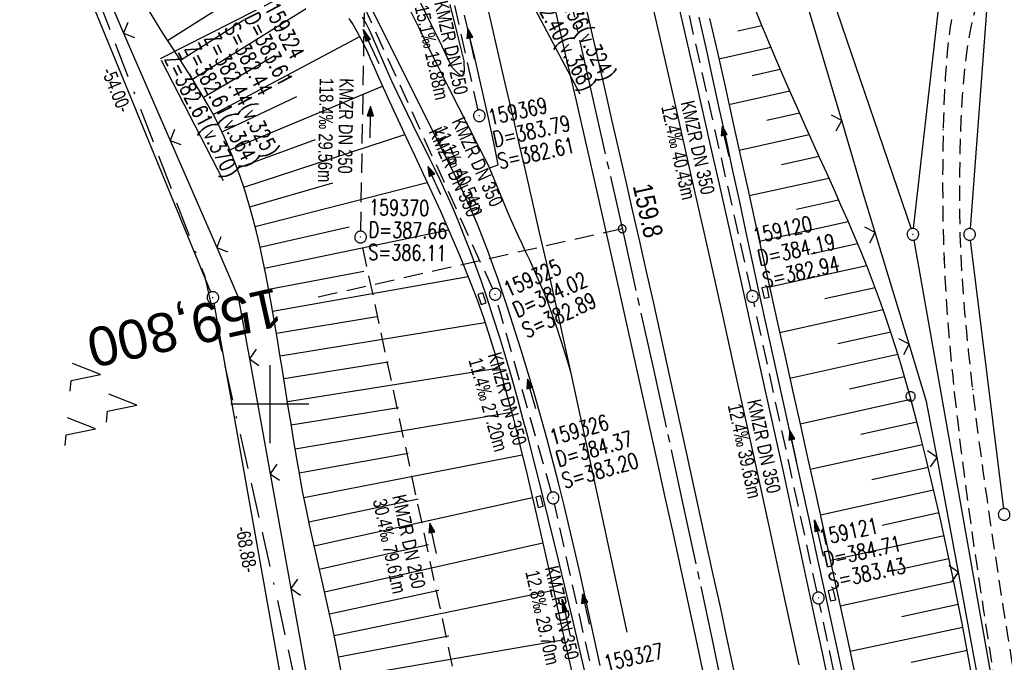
# Model space of a CAD drawing. Extents: x 510974 to 511465, y 465323 to 466289.
# Tile 15 of 43: x 511168 to 511294, y 465667 to 465749. Entities that reach past the tile are written whole.
import ezdxf
from ezdxf.enums import TextEntityAlignment as Align

# ---------------------------------------------------------------- set-up
doc = ezdxf.new("R2010")
doc.units = 0
doc.header["$LTSCALE"] = 10
doc.header["$MEASUREMENT"] = 0
for name, pattern in [('ACAD_ISO16W100', [73, 15, -6.5, 15, -6.5, 15, -7, 1, -7]), ('ACHSE', [5.5, 4, -0.5, 0.5, -0.5]), ('AUSGEZOGEN', [0]), ('LT00', [0]), ('LT11', [0.3, 0.2, -0.1]), ('LT17', [0.15, 0.1, -0.05]), ('STRICHLINIE2', [0.375, 0.25, -0.125])]:
    doc.linetypes.add(name, pattern=pattern)
doc.layers.get('0').update_dxf_attribs({"linetype": 'LT00'})
for name, color, linetype in [('--EK_FBR', 1, 'LT00'), ('--EK_Halt-Pfeil', 4, 'LT00'), ('--EK_Haltung', 7, 'STRICHLINIE2'), ('--EK_Haltung-Text', 140, 'LT00'), ('--EK_Schacht-Text', 5, 'LT00'), ('--EK_ST-93-1', 30, 'LT17'), ('--EL_DFK_AB_L', 21, 'LT00'), ('--EL_DFK_AB_P', 7, 'LT00'), ('--EL_Halt-Pfeil', 4, 'LT00'), ('--EL_Haltung', 182, 'STRICHLINIE2'), ('--EL_Haltung-Text', 182, 'LT00'), ('-AX-093', 35, 'ACHSE'), ('-ST-93-1', 250, 'LT00'), ('ABSTAND', 8, 'LT00'), ('BAB-KABEL', 220, 'ACAD_ISO16W100'), ('DFK_AB_L', 21, 'LT00'), ('DFK_AB_P', 7, 'LT00'), ('DFK_GZPKT', 250, 'LT00'), ('DFK_KATASTER', 250, 'LT00'), ('DFK_NUTZUNG', 250, 'LT00'), ('DFK_VERMPKT', 252, 'LT00'), ('PFEIL', 140, 'AUSGEZOGEN'), ('V102_AFBR_BAB', 250, 'LT00'), ('V102_BOESCH', 250, 'LT00'), ('V102_BOSCHUNG', 250, 'LT00'), ('V102_FELDWEG', 250, 'LT11'), ('V102_GRABEN', 250, 'LT00'), ('V102_KA_PRUF', 182, 'LT00'), ('V102_LD_MARK', 250, 'LT00'), ('V102_RASTER', 250, 'LT00'), ('V102_SINKK', 182, 'LT00'), ('V102_ZAUN', 40, 'LT00')]:
    doc.layers.add(name, color=color, linetype=linetype)
doc.styles.add('Beschrift', font='ARIAL.TTF')
doc.styles.add('Haltungsbeschriftung', font='ARIAL.TTF', dxfattribs={"width": 0.75})
doc.styles.add('schachtbeschriftung', font='romans.shx', dxfattribs={"width": 0.75, "height": 2})
doc.styles.get("Standard").update_dxf_attribs({"font": 'ARIAL.TTF'})

# ---------------------------------------------------------------- blocks, each defined once
blk = doc.blocks.new('SYMB7010')
at = {"color": 0, "linetype": 'ByBlock'}
for points in [[(-0.031408, 0.499213), (-0.093728, 0.49134), (-0.15457, 0.475719), (-0.212975, 0.452595), (-0.268021, 0.422333), (-0.31884, 0.385411), (-0.36463, 0.342411), (-0.40467, 0.29401), (-0.438329, 0.240973), (-0.465074, 0.184136), (-0.484486, 0.124395), (-0.496256, 0.062692), (-0.5002, 0)], [(-0.5002, 0), (-0.496256, -0.062692), (-0.484486, -0.124395), (-0.465075, -0.184136), (-0.438329, -0.240973), (-0.404671, -0.29401), (-0.36463, -0.342411), (-0.31884, -0.385411), (-0.268021, -0.422333), (-0.212975, -0.452595), (-0.154571, -0.475719), (-0.093728, -0.49134), (-0.031408, -0.499213), (0.031408, -0.499213)], [(0.5002, 0), (0.496256, 0.062692), (0.484485, 0.124395), (0.465074, 0.184136), (0.438329, 0.240973), (0.40467, 0.29401), (0.36463, 0.342411), (0.31884, 0.385411), (0.268021, 0.422333), (0.212975, 0.452595), (0.15457, 0.475719), (0.093728, 0.49134), (0.031408, 0.499213), (-0.031408, 0.499213)], [(0.031408, -0.499213), (0.093728, -0.491341), (0.15457, -0.475719), (0.212975, -0.452595), (0.268021, -0.422333), (0.31884, -0.385411), (0.36463, -0.342411), (0.404671, -0.294011), (0.438329, -0.240974), (0.465075, -0.184136), (0.484486, -0.124395), (0.496256, -0.062692), (0.500201, 0)]]:
    blk.add_lwpolyline(points, dxfattribs=at)
blk = doc.blocks.new('SYMB0003')
at = {"color": 0, "linetype": 'ByBlock'}
for p, q in [((-0.015712, 0), (0.010166, 0.012015)), ((0, -0.021257), (-0.015712, 0)), ((0.010166, 0.012015), (0, -0.021257))]:
    blk.add_line(p, q, dxfattribs=at)
for points in [[(-0.031395, 0.499013), (-0.093691, 0.491144), (-0.154509, 0.475528), (-0.21289, 0.452414), (-0.267913, 0.422164), (-0.318712, 0.385257), (-0.364484, 0.342274), (-0.404509, 0.293893), (-0.438154, 0.240877), (-0.464888, 0.184062), (-0.484292, 0.124345), (-0.496058, 0.062667), (-0.5, 0)], [(-0.5, 0), (-0.496058, -0.062667), (-0.484292, -0.124345), (-0.464888, -0.184062), (-0.438154, -0.240877), (-0.404509, -0.293893), (-0.364485, -0.342274), (-0.318712, -0.385257), (-0.267914, -0.422164), (-0.21289, -0.452414), (-0.154509, -0.475529), (-0.093691, -0.491144), (-0.031395, -0.499014), (0.031395, -0.499014)], [(0.5, 0), (0.496057, 0.062667), (0.484292, 0.124345), (0.464888, 0.184062), (0.438153, 0.240877), (0.404509, 0.293893), (0.364484, 0.342274), (0.318712, 0.385257), (0.267913, 0.422164), (0.21289, 0.452414), (0.154509, 0.475528), (0.093691, 0.491144), (0.031395, 0.499013), (-0.031395, 0.499013)], [(0.031395, -0.499014), (0.093691, -0.491144), (0.154509, -0.475529), (0.21289, -0.452414), (0.267914, -0.422164), (0.318712, -0.385257), (0.364485, -0.342274), (0.404509, -0.293893), (0.438154, -0.240877), (0.464889, -0.184062), (0.484292, -0.124345), (0.496058, -0.062667), (0.5, 0)]]:
    blk.add_lwpolyline(points, dxfattribs=at)
blk = doc.blocks.new('SYMB7221')
at = {"color": 0, "linetype": 'ByBlock'}
for p, q in [((0, 0.435), (-0.11, 0.065)), ((0.11, 0.065), (0, 0.435)), ((0.25, 0.065), (0.11, 0.065)), ((-0.35, -0.065), (-0.46, -0.435)), ((0.35, -0.065), (0.24, -0.435))]:
    blk.add_line(p, q, dxfattribs=at)
for points in [[(-0.1, -0.435), (-0.24, -0.435), (-0.35, -0.065)], [(0.6, -0.435), (0.46, -0.435), (0.35, -0.065)]]:
    blk.add_lwpolyline(points, dxfattribs=at)
blk = doc.blocks.new('Pfreil3')
at = {"layer": 'PFEIL'}
blk.add_hatch(color=256, dxfattribs=at).paths.add_polyline_path([(-1.55, 0.27), (-1.55, -0.27), (0, 0)])
for p, q in [((-1.55, 0), (-4.83, 0)), ((-1.55, -0.27), (-1.55, 0.27)), ((-1.55, 0.27), (0, 0)), ((0, 0), (-1.55, -0.27))]:
    blk.add_line(p, q, dxfattribs=at)
blk = doc.blocks.new('SYMB0011')
at = {"color": 0, "linetype": 'ByBlock'}
for p, q in [((0.5, 0), (-0.5, 0)), ((0, 0.5), (0, -0.5))]:
    blk.add_line(p, q, dxfattribs=at)
blk = doc.blocks.new('SYMB0024')
at = {"color": 0, "linetype": 'ByBlock'}
for p, q in [((-0.5, 0.5), (0, 0)), ((0, 0), (0.5, 0.5))]:
    blk.add_line(p, q, dxfattribs=at)
blk = doc.blocks.new('SYMB0652')
at = {"color": 0, "linetype": 'ByBlock'}
blk.add_lwpolyline([(-0.15, -0.075), (0.15, -0.075), (0.15, 0.075), (-0.15, 0.075), (-0.15, -0.075)], dxfattribs=at)
blk = doc.blocks.new('SYMB0070')
at = {"color": 0, "linetype": 'ByBlock'}
for p, q in [((-0.5, 0), (0.2, 0)), ((0.5, 0), (0.2, 0.1)), ((0.2, 0.1), (0.2, 0)), ((0.468, 0), (0.21, 0.086)), ((0.21, 0.086), (0.21, -0.086)), ((0.21, -0.086), (0.468, 0)), ((0.22, -0.072), (0.437, 0)), ((0.23, -0.058), (0.405, 0)), ((0.24, -0.045), (0.374, 0)), ((0.342, 0), (0.25, 0.031)), ((0.25, 0.031), (0.25, -0.031)), ((0.25, -0.031), (0.342, 0)), ((0.26, -0.017), (0.31, 0)), ((0.27, -0.003), (0.279, 0))]:
    blk.add_line(p, q, dxfattribs=at)
for points in [[(0.2, 0), (0.2, -0.1), (0.5, 0)], [(0.437, 0), (0.22, 0.072), (0.22, -0.072)], [(0.405, 0), (0.23, 0.058), (0.23, -0.058)], [(0.374, 0), (0.24, 0.045), (0.24, -0.045)], [(0.31, 0), (0.26, 0.017), (0.26, -0.017)], [(0.279, 0), (0.27, 0.003), (0.27, -0.003)]]:
    blk.add_lwpolyline(points, dxfattribs=at)
blk = doc.blocks.new('SYMB2')
at = {"color": 0, "linetype": 'ByBlock', "flags": 128}
for points in [[(-0.031395, 0.499013), (-0.093691, 0.491144), (-0.154509, 0.475528), (-0.21289, 0.452414), (-0.267913, 0.422164), (-0.318712, 0.385257), (-0.364484, 0.342274), (-0.404509, 0.293893), (-0.438154, 0.240877), (-0.464888, 0.184062), (-0.484292, 0.124345), (-0.496058, 0.062667), (-0.5, 0)], [(-0.5, 0), (-0.496058, -0.062667), (-0.484292, -0.124345), (-0.464888, -0.184062), (-0.438154, -0.240877), (-0.404509, -0.293893), (-0.364485, -0.342274), (-0.318712, -0.385257), (-0.267914, -0.422164), (-0.21289, -0.452414), (-0.154509, -0.475529), (-0.093691, -0.491144), (-0.031395, -0.499014), (0.031395, -0.499014)], [(0.5, 0), (0.496057, 0.062667), (0.484292, 0.124345), (0.464888, 0.184062), (0.438153, 0.240877), (0.404509, 0.293893), (0.364484, 0.342274), (0.318712, 0.385257), (0.267913, 0.422164), (0.21289, 0.452414), (0.154509, 0.475528), (0.093691, 0.491144), (0.031395, 0.499013), (-0.031395, 0.499013)], [(0.031395, -0.499014), (0.093691, -0.491144), (0.154509, -0.475529), (0.21289, -0.452414), (0.267914, -0.422164), (0.318712, -0.385257), (0.364485, -0.342274), (0.404509, -0.293893), (0.438154, -0.240877), (0.464889, -0.184062), (0.484292, -0.124345), (0.496058, -0.062667), (0.5, 0)]]:
    blk.add_lwpolyline(points, dxfattribs=at)

msp = doc.modelspace()

# ---------------------------------------------------------------- linework, layer by layer
at = {"layer": '--EK_FBR'}
msp.add_line((511228.18, 465730.35), (511229.31, 465730.74), dxfattribs=at)
for points in [[(511211.24, 465764.26), (511212.33, 465762.11), (511213.47, 465759.81), (511214.62, 465757.5), (511215.75, 465755.19), (511216.88, 465752.88), (511218.01, 465750.57), (511219.15, 465748.26), (511220.29, 465745.95), (511221.59, 465743.34), (511222.9, 465740.74), (511224.21, 465738.14), (511225.53, 465735.54), (511226.85, 465732.94), (511228.18, 465730.35)], [(511242.38, 465666.43), (511241.76, 465669.37), (511241.12, 465672.32), (511240.48, 465675.26), (511239.83, 465678.2), (511239.16, 465681.14), (511238.48, 465684.07), (511237.77, 465686.99), (511237.05, 465689.91), (511235.55, 465695.61), (511233.95, 465701.27), (511232.26, 465706.91), (511230.47, 465712.53), (511229.87, 465714.33), (511229.26, 465716.12), (511228.63, 465717.9), (511227.98, 465719.68), (511227.3, 465721.45), (511226.59, 465723.2), (511225.85, 465724.94), (511225.08, 465726.66), (511224.26, 465728.36), (511208.61, 465759.8)], [(511256.53, 465661.35), (511254.89, 465669.05), (511253.86, 465673.8), (511252.83, 465678.54), (511251.8, 465683.29), (511250.76, 465688.03), (511249.71, 465692.77), (511248.01, 465700.48), (511246.3, 465708.17), (511244.58, 465715.87), (511241.96, 465727.49), (511239.32, 465739.11), (511237.97, 465744.97), (511236.63, 465750.83)], [(511240.36, 465751.87), (511241.25, 465747.97), (511242.14, 465744.08), (511243.03, 465740.19), (511243.91, 465736.33), (511244.8, 465732.47), (511245.69, 465728.61), (511246.57, 465724.75), (511247.45, 465720.89), (511248.32, 465717.03), (511249.19, 465713.13), (511250.06, 465709.23), (511250.91, 465705.32), (511251.77, 465701.42), (511252.62, 465697.52), (511253.47, 465693.61), (511254.34, 465689.68), (511255.2, 465685.75), (511256.07, 465681.82), (511256.93, 465677.89), (511257.79, 465673.96), (511258.64, 465670.03), (511260.31, 465662.3)], [(511252.42, 465751.39), (511253.49, 465746.72), (511254.56, 465742.05), (511255.6, 465737.46), (511256.63, 465732.87), (511257.66, 465728.27), (511258.69, 465723.68), (511259.72, 465719.08), (511260.76, 465714.45), (511261.79, 465709.82), (511262.82, 465705.18), (511263.85, 465700.55), (511264.87, 465695.91), (511265.92, 465691.12), (511266.96, 465686.34), (511268, 465681.55), (511269.03, 465676.76), (511270.06, 465671.97), (511270.89, 465668.06), (511271.73, 465664.15)], [(511229.31, 465730.74), (511228.9, 465732.74), (511228.48, 465734.74), (511228.05, 465736.73), (511227.47, 465739.39), (511226.87, 465742.03), (511226.26, 465744.68), (511225.64, 465747.32), (511225, 465749.96)]]:
    msp.add_lwpolyline(points, dxfattribs=at)
at = {"layer": '--EK_Haltung'}
for p, q in [((511226.73, 465737.77), (511222.75, 465755.71)), ((511261.8, 465714.56), (511253.27, 465752.54)), ((511211.66, 465722.21), (511212.13, 465750.27)), ((511228.61, 465714.79), (511212.45, 465750.33)), ((511228.18, 465644.36), (511211.8, 465720.73)), ((511236.15, 465688.67), (511229.12, 465713.39)), ((511270.26, 465675.84), (511262.13, 465713.1)), ((511242.7, 465659.7), (511236.52, 465687.22)), ((511278.52, 465636.53), (511270.57, 465674.38))]:
    msp.add_line(p, q, dxfattribs=at)
at = {"layer": '--EK_Schacht-Text', "flags": 128}
msp.add_lwpolyline([(511185.94, 465744.41), (511201.33, 465752.22), (511212.14, 465751.02)], dxfattribs=at)
at = {"layer": '--EK_ST-93-1', "ltscale": 2.5}
msp.add_line((511245.23, 465722.52), (511206.21, 465713.74), dxfattribs=at)
at = {"layer": '--EL_DFK_AB_L'}
for p, q in [((511261.87, 465782.58), (511282.31, 465722.52)), ((511192.4, 465714.38), (511172.5, 465762.97)), ((511282.68, 465721.07), (511318.19, 465520.33)), ((511192.81, 465712.95), (511204.59, 465646.61))]:
    msp.add_line(p, q, dxfattribs=at)
at = {"layer": '--EL_Haltung'}
for p, q in [((511226.73, 465737.77), (511222.75, 465755.71)), ((511261.8, 465714.56), (511253.27, 465752.54)), ((511211.66, 465722.21), (511212.13, 465750.27)), ((511228.61, 465714.79), (511212.45, 465750.33)), ((511228.18, 465644.36), (511211.8, 465720.73)), ((511236.15, 465688.67), (511229.12, 465713.39)), ((511270.26, 465675.84), (511262.13, 465713.1)), ((511242.7, 465659.7), (511236.52, 465687.22)), ((511278.52, 465636.53), (511270.57, 465674.38))]:
    msp.add_line(p, q, dxfattribs=at)
at = {"layer": '-AX-093', "ltscale": 0.2}
msp.add_lwpolyline([(511168.8, 466041), (511173.57, 466021.57), (511178.35, 466002.15), (511182.65, 465984.72), (511186.94, 465967.26), (511191.24, 465949.8), (511195.53, 465932.34), (511199.81, 465914.88), (511204.07, 465897.42), (511208.32, 465879.95), (511212.55, 465862.48), (511216.75, 465845), (511220.93, 465827.51), (511225.08, 465810.02), (511229.19, 465792.52), (511233.27, 465775.01), (511237.31, 465757.49), (511241.3, 465739.96), (511245.25, 465722.42), (511249.15, 465704.87), (511252.99, 465687.31), (511256.78, 465669.74), (511260.5, 465652.15)], dxfattribs=at)
at = {"layer": 'BAB-KABEL', "ltscale": 0.03, "flags": 128}
msp.add_lwpolyline([(511100.09, 466252.83), (511106.63, 466221.87), (511109.23, 466209.78), (511117.68, 466173.99), (511124.88, 466143.56), (511126, 466138.93), (511127.02, 466106.69), (511132.06, 466074.47), (511137.23, 466039.87), (511140.81, 466018.79), (511140.28, 466009.4), (511142, 465999.7), (511140.15, 465974.51), (511142.67, 465906.56), (511144.57, 465854.28), (511149.52, 465838.99), (511151.08, 465833.76), (511157.56, 465815.28), (511168.72, 465778.34), (511175.94, 465757.24), (511191.59, 465716.53), (511201.41, 465672.79), (511211.85, 465623.72), (511217.59, 465594.92), (511223.86, 465563.05), (511229.5, 465536.95), (511234.35, 465508.92), (511234.56, 465506.44), (511236.07, 465496.85), (511241.23, 465467.49), (511247.79, 465425.64), (511251.08, 465406.59), (511253.71, 465388.59), (511256.34, 465373.1), (511258.87, 465358.45), (511261.22, 465342.97), (511261.61, 465340.53)], dxfattribs=at)
at = {"layer": 'DFK_AB_L'}
for p, q in [((511261.87, 465782.58), (511282.31, 465722.52)), ((511192.4, 465714.38), (511172.5, 465762.97)), ((511282.68, 465721.07), (511318.19, 465520.33)), ((511192.81, 465712.95), (511204.59, 465646.61))]:
    msp.add_line(p, q, dxfattribs=at)
at = {"layer": 'DFK_KATASTER'}
for p, q in [((511282.64, 465722.55), (511286.34, 465754.95)), ((511292.27, 465754.04), (511289.89, 465722.55)), ((511289.92, 465721.06), (511294.18, 465686.57))]:
    msp.add_line(p, q, dxfattribs=at)
at = {"layer": 'V102_AFBR_BAB'}
msp.add_line((511228.18, 465730.35), (511229.31, 465730.74), dxfattribs=at)
at = {"layer": 'V102_AFBR_BAB', "color": 2}
for points in [[(511211.24, 465764.26), (511212.33, 465762.11), (511213.47, 465759.81), (511214.62, 465757.5), (511215.75, 465755.19), (511216.88, 465752.88), (511218.01, 465750.57), (511219.15, 465748.26), (511220.29, 465745.95), (511221.59, 465743.34), (511222.9, 465740.74), (511224.21, 465738.14), (511225.53, 465735.54), (511226.85, 465732.94), (511228.18, 465730.35)], [(511242.38, 465666.43), (511241.76, 465669.37), (511241.12, 465672.32), (511240.48, 465675.26), (511239.83, 465678.2), (511239.16, 465681.14), (511238.48, 465684.07), (511237.77, 465686.99), (511237.05, 465689.91), (511235.55, 465695.61), (511233.95, 465701.27), (511232.26, 465706.91), (511230.47, 465712.53), (511229.87, 465714.33), (511229.26, 465716.12), (511228.63, 465717.9), (511227.98, 465719.68), (511227.3, 465721.45), (511226.59, 465723.2), (511225.85, 465724.94), (511225.08, 465726.66), (511224.26, 465728.36), (511208.61, 465759.8)]]:
    msp.add_lwpolyline(points, dxfattribs=at)
at = {"layer": 'V102_AFBR_BAB'}
for points in [[(511256.53, 465661.35), (511254.89, 465669.05), (511253.86, 465673.8), (511252.83, 465678.54), (511251.8, 465683.29), (511250.76, 465688.03), (511249.71, 465692.77), (511248.01, 465700.48), (511246.3, 465708.17), (511244.58, 465715.87), (511241.96, 465727.49), (511239.32, 465739.11), (511237.97, 465744.97), (511236.63, 465750.83)], [(511240.36, 465751.87), (511241.25, 465747.97), (511242.14, 465744.08), (511243.03, 465740.19), (511243.91, 465736.33), (511244.8, 465732.47), (511245.69, 465728.61), (511246.57, 465724.75), (511247.45, 465720.89), (511248.32, 465717.03), (511249.19, 465713.13), (511250.06, 465709.23), (511250.91, 465705.32), (511251.77, 465701.42), (511252.62, 465697.52), (511253.47, 465693.61), (511254.34, 465689.68), (511255.2, 465685.75), (511256.07, 465681.82), (511256.93, 465677.89), (511257.79, 465673.96), (511258.64, 465670.03), (511260.31, 465662.3)], [(511252.42, 465751.39), (511253.49, 465746.72), (511254.56, 465742.05), (511255.6, 465737.46), (511256.63, 465732.87), (511257.66, 465728.27), (511258.69, 465723.68), (511259.72, 465719.08), (511260.76, 465714.45), (511261.79, 465709.82), (511262.82, 465705.18), (511263.85, 465700.55), (511264.87, 465695.91), (511265.92, 465691.12), (511266.96, 465686.34), (511268, 465681.55), (511269.03, 465676.76), (511270.06, 465671.97), (511270.89, 465668.06), (511271.73, 465664.15)], [(511229.31, 465730.74), (511228.9, 465732.74), (511228.48, 465734.74), (511228.05, 465736.73), (511227.47, 465739.39), (511226.87, 465742.03), (511226.26, 465744.68), (511225.64, 465747.32), (511225, 465749.96)]]:
    msp.add_lwpolyline(points, dxfattribs=at)
at = {"layer": 'V102_BOESCH'}
for points in [[(511290, 465665.8), (511289.44, 465668.81), (511288.87, 465671.81), (511288.28, 465674.81), (511287.68, 465677.81), (511286.88, 465681.62), (511286.04, 465685.41), (511285.17, 465689.2), (511284.26, 465692.98), (511283.31, 465696.76), (511282.76, 465698.87), (511282.19, 465700.97), (511281.6, 465703.07), (511280.99, 465705.17), (511280.35, 465707.25), (511279.69, 465709.33), (511279, 465711.4), (511278.27, 465713.45), (511277.51, 465715.5), (511276.72, 465717.53), (511275.9, 465719.55), (511275.06, 465721.57), (511274.19, 465723.57), (511273.32, 465725.57), (511272.43, 465727.57), (511271.53, 465729.57), (511270.58, 465731.67), (511269.62, 465733.78), (511268.67, 465735.89), (511267.72, 465738), (511266.78, 465740.12), (511265.85, 465742.24), (511264.94, 465744.36), (511264.04, 465746.49), (511263.16, 465748.63), (511262.31, 465750.77)], [(511209.19, 465665.38), (511208.84, 465667.3), (511208.46, 465669.22), (511208.06, 465671.13), (511207.64, 465673.04), (511207.22, 465674.95), (511206.79, 465676.86), (511206.35, 465678.77), (511205.92, 465680.68), (511205.49, 465682.59), (511205.08, 465684.5), (511204.68, 465686.41), (511204.24, 465688.61), (511203.83, 465690.82), (511203.44, 465693.03), (511203.07, 465695.24), (511202.71, 465697.45), (511202.35, 465699.67), (511202, 465701.89), (511201.65, 465704.11), (511201.29, 465706.33), (511200.93, 465708.56), (511200.55, 465710.79), (511200.16, 465713.02), (511199.82, 465714.85), (511199.46, 465716.67), (511199.09, 465718.5), (511198.69, 465720.32), (511198.26, 465722.13), (511197.8, 465723.92), (511197.3, 465725.71), (511196.76, 465727.48), (511196.18, 465729.23), (511195.55, 465730.96), (511194.87, 465732.66), (511194.14, 465734.35), (511193.34, 465736), (511192.7, 465737.24), (511192.02, 465738.46), (511191.32, 465739.68), (511190.59, 465740.88), (511189.85, 465742.07), (511189.09, 465743.26), (511188.33, 465744.44), (511187.56, 465745.62), (511186.79, 465746.81), (511186.04, 465748), (511185.29, 465749.19), (511184.56, 465750.39)]]:
    msp.add_lwpolyline(points, dxfattribs=at)
at = {"layer": 'V102_BOSCHUNG'}
for p, q in [((511186.86, 465746.7), (511201.93, 465756.27)), ((511190.05, 465741.74), (511207.47, 465752.58)), ((511188.51, 465744.16), (511196.63, 465749.36)), ((511260.06, 465747.96), (511263.15, 465748.65)), ((511192.72, 465737.19), (511211.53, 465747.2)), ((511257.63, 465744.35), (511264.32, 465745.83)), ((511191.46, 465739.44), (511200.6, 465744.78)), ((511261.9, 465742.22), (511265.51, 465743.02)), ((511194.87, 465732.67), (511214.46, 465740.86)), ((511193.85, 465734.96), (511203.44, 465739.5)), ((511258.94, 465738.49), (511266.74, 465740.22)), ((511263.79, 465736.49), (511267.98, 465737.42)), ((511196.64, 465727.86), (511217.33, 465734.62)), ((511260.24, 465732.64), (511269.24, 465734.62)), ((511195.79, 465730.31), (511205.84, 465734.01)), ((511265.7, 465730.77), (511270.5, 465731.83)), ((511197.4, 465725.36), (511208.09, 465728.44)), ((511198.09, 465722.8), (511220.2, 465728.46)), ((511261.54, 465726.78), (511271.77, 465729.04)), ((511267.6, 465725.05), (511273.02, 465726.24)), ((511262.83, 465720.92), (511274.25, 465723.44)), ((511198.72, 465720.17), (511210.16, 465722.79)), ((511199.3, 465717.48), (511222.94, 465722.39)), ((511269.47, 465719.31), (511275.45, 465720.64)), ((511264.13, 465715.06), (511276.6, 465717.82)), ((511199.84, 465714.75), (511212.04, 465717.06)), ((511200.35, 465711.95), (511225.45, 465716.39)), ((511271.24, 465713.56), (511277.7, 465714.99)), ((511265.44, 465709.2), (511278.74, 465712.15)), ((511200.84, 465709.1), (511213.71, 465711.26)), ((511201.31, 465706.21), (511227.61, 465710.49)), ((511272.9, 465707.78), (511279.7, 465709.29)), ((511266.75, 465703.35), (511280.61, 465706.41)), ((511201.78, 465703.28), (511215.17, 465705.43)), ((511202.25, 465700.32), (511229.45, 465704.67)), ((511274.43, 465701.98), (511281.47, 465703.53)), ((511268.06, 465697.49), (511282.28, 465700.64)), ((511202.73, 465697.32), (511216.5, 465699.56)), ((511203.23, 465694.26), (511231.02, 465698.98)), ((511275.88, 465696.15), (511283.06, 465697.74)), ((511269.37, 465691.64), (511283.8, 465694.83)), ((511203.77, 465691.16), (511217.75, 465693.69)), ((511204.36, 465688.01), (511232.4, 465693.49)), ((511277.27, 465690.31), (511284.52, 465691.92)), ((511270.67, 465685.78), (511285.22, 465689)), ((511205, 465684.88), (511219.02, 465687.82)), ((511205.67, 465681.8), (511233.7, 465687.99)), ((511278.61, 465684.46), (511285.9, 465686.08)), ((511271.96, 465679.94), (511286.55, 465683.13)), ((511206.34, 465678.81), (511220.35, 465681.97)), ((511207.01, 465675.9), (511235.03, 465682.19)), ((511279.89, 465678.6), (511287.18, 465680.19)), ((511207.64, 465673.05), (511221.68, 465676.12)), ((511208.24, 465670.28), (511236.41, 465676.1)), ((511273.23, 465674.1), (511287.79, 465677.24)), ((511281.12, 465672.73), (511288.38, 465674.3)), ((511274.49, 465668.25), (511288.96, 465671.34)), ((511208.79, 465667.54), (511222.95, 465670.26)), ((511209.28, 465664.84), (511237.82, 465669.79)), ((511282.32, 465666.85), (511289.52, 465668.38))]:
    msp.add_line(p, q, dxfattribs=at)
at = {"layer": 'V102_FELDWEG', "flags": 128}
for points in [[(511263.37, 466244.57), (511263.65, 466241.52), (511264.31, 466234.37), (511264.96, 466227.23), (511265.61, 466220.08), (511266.36, 466211.65), (511267.11, 466203.22), (511267.85, 466194.79), (511268.58, 466186.36), (511269.31, 466177.93), (511269.82, 466172), (511270.34, 466166.07), (511270.85, 466160.14), (511271.36, 466154.21), (511271.88, 466148.28), (511272.4, 466142.35), (511272.92, 466136.42), (511273.32, 466132.02), (511273.72, 466127.62), (511274.12, 466123.22), (511274.51, 466118.81), (511274.91, 466114.41), (511275.29, 466110), (511275.68, 466105.6), (511276.05, 466101.2), (511276.41, 466096.79), (511276.76, 466092.38), (511277.07, 466088.35), (511277.36, 466084.31), (511277.65, 466080.27), (511277.93, 466076.23), (511278.21, 466072.19), (511278.48, 466068.15), (511278.75, 466064.11), (511279.02, 466060.07), (511279.29, 466056.03), (511279.56, 466051.99), (511279.93, 466046.56), (511280.31, 466041.14), (511280.69, 466035.71), (511281.08, 466030.29), (511281.47, 466024.86), (511281.85, 466019.44), (511282.24, 466014.01), (511282.62, 466008.59), (511282.9, 466004.49), (511283.19, 466000.39), (511283.47, 465996.29), (511283.76, 465992.19), (511284.05, 465988.09), (511284.34, 465983.99), (511284.65, 465979.89), (511284.96, 465975.79), (511285.28, 465971.69), (511285.61, 465967.6), (511285.94, 465963.59), (511286.29, 465959.58), (511286.65, 465955.58), (511287.01, 465951.57), (511287.38, 465947.56), (511287.75, 465943.56), (511288.12, 465939.55), (511288.48, 465935.55), (511288.85, 465931.54), (511289.21, 465927.53), (511289.56, 465923.53), (511289.9, 465919.52), (511290.16, 465916.33), (511290.42, 465913.14), (511290.68, 465909.95), (511290.93, 465906.76), (511291.19, 465903.57), (511291.46, 465900.38), (511291.73, 465897.19), (511292.02, 465894), (511292.32, 465890.82), (511292.57, 465888.22), (511292.84, 465885.61), (511293.11, 465883.01), (511293.38, 465880.41), (511293.65, 465877.81), (511293.93, 465875.21), (511294.2, 465872.61), (511294.46, 465870.01), (511294.72, 465867.41), (511294.96, 465864.81), (511295.24, 465861.6), (511295.51, 465858.4), (511295.76, 465855.19), (511295.99, 465851.98), (511296.21, 465848.77), (511296.43, 465845.57), (511296.63, 465842.36), (511296.83, 465839.15), (511297.15, 465833.89), (511297.46, 465828.63), (511297.77, 465823.38), (511298.07, 465818.12), (511298.36, 465812.86), (511298.66, 465807.61), (511298.95, 465802.35), (511298.68, 465798.8), (511298.32, 465795.25), (511297.89, 465791.72), (511297.37, 465788.2), (511296.76, 465784.69), (511296.08, 465781.19), (511295.31, 465777.71), (511294.46, 465774.25), (511293.53, 465770.81), (511292.52, 465767.4), (511291.43, 465764.01), (511290.27, 465760.64), (511289.89, 465759.33), (511289.52, 465758.02), (511289.16, 465756.71), (511288.81, 465755.4), (511288.48, 465754.08), (511288.17, 465752.76), (511287.88, 465751.44), (511287.63, 465750.11), (511287.36, 465748.47), (511287.14, 465746.83), (511286.96, 465745.19), (511286.81, 465743.53), (511286.7, 465741.88), (511286.61, 465740.22), (511286.54, 465738.56), (511286.49, 465736.89), (511286.45, 465735.23), (511286.41, 465732.85), (511286.38, 465730.48), (511286.37, 465728.1), (511286.38, 465725.73), (511286.41, 465723.36), (511286.47, 465720.99), (511286.55, 465718.62), (511286.67, 465716.17), (511286.81, 465713.73), (511286.98, 465711.29), (511287.17, 465708.85), (511287.39, 465706.41), (511287.62, 465703.97), (511287.87, 465701.53), (511288.26, 465698.01), (511288.68, 465694.49), (511289.12, 465690.98), (511289.58, 465687.46), (511290.07, 465683.95), (511290.57, 465680.45), (511291.09, 465676.94), (511291.63, 465673.44), (511292.17, 465669.94), (511292.73, 465666.44), (511293.29, 465662.94), (511293.86, 465659.44), (511294.66, 465654.59), (511295.46, 465649.73), (511296.27, 465644.88), (511297.1, 465640.03), (511297.93, 465635.18), (511298.78, 465630.34), (511299.64, 465625.49), (511300.52, 465620.66), (511301.42, 465615.82), (511302.2, 465611.69), (511303, 465607.56), (511303.8, 465603.43), (511304.62, 465599.3), (511305.44, 465595.17), (511306.26, 465591.05), (511307.09, 465586.92), (511307.91, 465582.8), (511308.74, 465578.67), (511309.41, 465575.33), (511310.07, 465571.99), (511310.72, 465568.64), (511311.37, 465565.29), (511312, 465561.94), (511312.62, 465558.59), (511313.22, 465555.24), (511313.81, 465551.88), (511314.37, 465548.52), (511314.82, 465545.77), (511315.25, 465543.02), (511315.68, 465540.26), (511316.09, 465537.51), (511316.51, 465534.75), (511316.92, 465532), (511317.33, 465529.24), (511317.75, 465526.48), (511318.18, 465523.73), (511318.67, 465520.62), (511319.17, 465517.51), (511319.68, 465514.41), (511320.2, 465511.3), (511320.72, 465508.2), (511321.24, 465505.09), (511321.77, 465501.99), (511322.29, 465498.88), (511322.81, 465495.78), (511323.32, 465492.67), (511324.05, 465488.13), (511324.77, 465483.58), (511325.48, 465479.03), (511326.17, 465474.47), (511326.85, 465469.92), (511327.52, 465465.36), (511328.18, 465460.8), (511328.84, 465456.24), (511329.49, 465451.68), (511330.14, 465447.12), (511330.78, 465442.56)], [(511345.52, 465480.97), (511344.5, 465480.78), (511343.47, 465480.58), (511342.43, 465480.37), (511341.38, 465480.15), (511340.3, 465479.91), (511339.19, 465479.65), (511338.05, 465479.37), (511337.34, 465479.18), (511336.62, 465478.99), (511335.89, 465478.81), (511335.16, 465478.64), (511334.44, 465478.5), (511333.74, 465478.4), (511333.05, 465478.34), (511332.38, 465478.34), (511331.74, 465478.4), (511331.14, 465478.53), (511330.57, 465478.75), (511330.05, 465479.05), (511329.67, 465479.37), (511329.31, 465479.73), (511328.98, 465480.14), (511328.66, 465480.58), (511328.35, 465481.04), (511328.05, 465481.51), (511325.84, 465493.05), (511325, 465498.21), (511324.16, 465503.37), (511323.33, 465508.53), (511322.49, 465513.69), (511321.66, 465518.86), (511320.83, 465524.02), (511320.27, 465527.58), (511319.7, 465531.14), (511319.14, 465534.7), (511318.57, 465538.26), (511318, 465541.82), (511317.42, 465545.38), (511316.84, 465548.94), (511316.12, 465553.26), (511315.38, 465557.59), (511314.63, 465561.91), (511313.86, 465566.23), (511313.07, 465570.55), (511312.26, 465574.86), (511311.44, 465579.17), (511310.77, 465582.55), (511310.09, 465585.93), (511309.41, 465589.31), (511308.72, 465592.68), (511308.02, 465596.06), (511307.32, 465599.44), (511306.63, 465602.81), (511305.94, 465606.19), (511305.26, 465609.57), (511304.59, 465612.95), (511303.93, 465616.34), (511303.17, 465620.31), (511302.44, 465624.29), (511301.72, 465628.27), (511301.02, 465632.25), (511300.33, 465636.24), (511299.65, 465640.22), (511298.98, 465644.21), (511298.32, 465648.21), (511297.67, 465652.2), (511297.02, 465656.19), (511296.38, 465660.18), (511295.81, 465663.65), (511295.26, 465667.12), (511294.7, 465670.59), (511294.15, 465674.06), (511293.61, 465677.53), (511293.09, 465681.01), (511292.57, 465684.48), (511292.07, 465687.96), (511291.58, 465691.44), (511291.12, 465694.93), (511290.67, 465698.41), (511290.25, 465701.9), (511289.97, 465704.35), (511289.71, 465706.81), (511289.46, 465709.26), (511289.24, 465711.72), (511289.04, 465714.17), (511288.88, 465716.63), (511288.75, 465719.09), (511288.64, 465721.75), (511288.58, 465724.41), (511288.56, 465727.07), (511288.58, 465729.73), (511288.63, 465732.4), (511288.71, 465735.07), (511288.76, 465736.56), (511288.83, 465738.05), (511288.92, 465739.55), (511289.03, 465741.04), (511289.17, 465742.52), (511289.33, 465744), (511289.53, 465745.48), (511289.76, 465746.95), (511290.04, 465748.4), (511290.36, 465749.85), (511290.66, 465751.02), (511290.99, 465752.18), (511291.33, 465753.34), (511291.7, 465754.49), (511292.08, 465755.64), (511292.47, 465756.78), (511292.85, 465757.93), (511293.24, 465759.08), (511293.62, 465760.23), (511294.31, 465762.43), (511294.96, 465764.64), (511295.57, 465766.87), (511296.13, 465769.1), (511296.67, 465771.34), (511297.17, 465773.59), (511297.65, 465775.85), (511298.09, 465778.11), (511298.52, 465780.38), (511298.92, 465782.66), (511299.29, 465784.82), (511299.63, 465786.99), (511299.95, 465789.16), (511300.25, 465791.33), (511300.52, 465793.5), (511300.76, 465795.68), (511300.96, 465797.86), (511301.12, 465800.04), (511301.24, 465802.22), (511301.33, 465804.54), (511301.36, 465806.86), (511301.36, 465809.18), (511301.31, 465811.51), (511301.23, 465813.83), (511301.12, 465816.16), (511300.98, 465818.48), (511300.82, 465820.81), (511300.64, 465823.13), (511300.44, 465825.46), (511300.23, 465827.79), (511300.01, 465830.11), (511299.78, 465832.44), (511299.56, 465834.76), (511299.33, 465837.09), (511299.11, 465839.41), (511298.86, 465842.24), (511298.62, 465845.08), (511298.38, 465847.91), (511298.15, 465850.74), (511297.93, 465853.57), (511297.71, 465856.4), (511297.48, 465859.23), (511297.25, 465862.06), (511297.01, 465864.89), (511296.72, 465868.18), (511296.42, 465871.47), (511296.11, 465874.76), (511295.8, 465878.05), (511295.48, 465881.34), (511295.16, 465884.63), (511294.84, 465887.92), (511294.53, 465891.21), (511294.15, 465895.28), (511293.78, 465899.36), (511293.42, 465903.43), (511293.06, 465907.5), (511292.72, 465911.57), (511292.37, 465915.65), (511292.03, 465919.72), (511291.35, 465927.75), (511290.67, 465935.78), (511289.99, 465943.81), (511289.31, 465951.84), (511288.62, 465959.87), (511287.93, 465967.91), (511287.54, 465972.43), (511287.15, 465976.95), (511286.76, 465981.47), (511286.37, 465986), (511285.99, 465990.52), (511285.62, 465995.04), (511285.26, 465999.57), (511284.9, 466004.09), (511284.56, 466008.62), (511284.24, 466012.96), (511283.94, 466017.3), (511283.64, 466021.64), (511283.36, 466025.99), (511283.07, 466030.33), (511282.8, 466034.67), (511282.52, 466039.02), (511282.25, 466043.36), (511281.98, 466047.71), (511281.7, 466052.05), (511281.38, 466057.11), (511281.05, 466062.18), (511280.71, 466067.24), (511280.36, 466072.3), (511279.99, 466077.36), (511279.62, 466082.42), (511279.22, 466087.48), (511278.81, 466092.54), (511278.47, 466096.54), (511278.12, 466100.54), (511277.77, 466104.54), (511277.4, 466108.54), (511277.03, 466112.54), (511276.66, 466116.54), (511276.28, 466120.54), (511275.91, 466124.54), (511275.54, 466128.54), (511275.17, 466132.53), (511274.8, 466136.54), (511274.39, 466141.14), (511273.99, 466145.75), (511273.6, 466150.36), (511273.21, 466154.97), (511272.82, 466159.58), (511272.43, 466164.19), (511272.05, 466168.8), (511271.66, 466173.41), (511271.27, 466178.02), (511270.67, 466185.07), (511270.06, 466192.11), (511269.44, 466199.15), (511268.81, 466206.2), (511268.18, 466213.24), (511267.55, 466220.28), (511266.77, 466228.87), (511266.57, 466231)]]:
    msp.add_lwpolyline(points, dxfattribs=at)
at = {"layer": 'V102_GRABEN'}
for points in [[(511223.41, 465743.22), (511222.06, 465746.01), (511220.69, 465748.79), (511219.33, 465751.58)], [(511224.92, 465744.09), (511224.04, 465747.71), (511223.15, 465751.33)], [(511210.14, 465749.54), (511210.67, 465748.72), (511211.16, 465747.87), (511211.63, 465747), (511212.08, 465746.11), (511212.51, 465745.21), (511212.93, 465744.29), (511213.34, 465743.38), (511213.74, 465742.46), (511214.55, 465740.66), (511215.36, 465738.88), (511216.17, 465737.12), (511216.98, 465735.36), (511217.8, 465733.61), (511218.61, 465731.87), (511219.42, 465730.13), (511220.23, 465728.39), (511221.03, 465726.64), (511221.88, 465724.78), (511222.71, 465722.9), (511223.53, 465721.02), (511224.34, 465719.12), (511225.12, 465717.22), (511225.88, 465715.3), (511226.6, 465713.38), (511227.36, 465711.24), (511228.08, 465709.1), (511228.76, 465706.94), (511229.42, 465704.77), (511230.04, 465702.6), (511230.64, 465700.42), (511231.22, 465698.23), (511231.77, 465696.03), (511232.32, 465693.83), (511232.84, 465691.63), (511233.36, 465689.42), (511233.88, 465687.22), (511235.17, 465681.57), (511236.45, 465675.92), (511237.71, 465670.26), (511238.96, 465664.61)], [(511240.54, 465665.11), (511238.81, 465672.64), (511237.02, 465680.16), (511235.18, 465687.66), (511234.52, 465690.29), (511233.86, 465692.91), (511233.18, 465695.54), (511232.49, 465698.15), (511231.77, 465700.77), (511231.04, 465703.38), (511230.28, 465705.98), (511229.5, 465708.57), (511228.68, 465711.16), (511227.83, 465713.74), (511227.15, 465715.73), (511226.44, 465717.71), (511225.71, 465719.68), (511224.95, 465721.63), (511224.17, 465723.57), (511223.35, 465725.5), (511222.5, 465727.4), (511221.84, 465728.81), (511221.17, 465730.21), (511220.49, 465731.61), (511219.79, 465733), (511219.09, 465734.39), (511218.4, 465735.79), (511217.7, 465737.19), (511217.01, 465738.61), (511216.33, 465740.04), (511215.66, 465741.49), (511215.01, 465742.95), (511214.58, 465743.94), (511214.16, 465744.92), (511213.74, 465745.91), (511213.3, 465746.89), (511212.85, 465747.85), (511212.38, 465748.79), (511211.87, 465749.7)], [(511255.06, 465749.69), (511255.95, 465745.75), (511256.83, 465741.8), (511257.7, 465737.85), (511258.56, 465733.9), (511259.41, 465729.95), (511260.27, 465725.99), (511261.12, 465722.04), (511261.98, 465718.09), (511262.83, 465714.14), (511263.89, 465709.29), (511264.95, 465704.44), (511266.02, 465699.6), (511267.08, 465694.75), (511268.15, 465689.91), (511269.22, 465685.06), (511270.28, 465680.22), (511271.34, 465675.37), (511273.04, 465667.48), (511274.73, 465659.58)], [(511256.45, 465749.55), (511257.45, 465745.18), (511258.43, 465740.8), (511259.4, 465736.42), (511260.38, 465732.04), (511261.34, 465727.67), (511262.31, 465723.29), (511263.28, 465718.91), (511264.25, 465714.53), (511265.21, 465710.21), (511266.18, 465705.89), (511267.14, 465701.57), (511268.11, 465697.25), (511269.08, 465692.93), (511270.04, 465688.62), (511271, 465684.3), (511271.95, 465679.97), (511272.89, 465675.65), (511274.12, 465670), (511275.32, 465664.35)], [(511223.41, 465743.22), (511223.68, 465742.94), (511223.95, 465742.68), (511224.19, 465742.46), (511224.42, 465742.29), (511224.61, 465742.19), (511224.76, 465742.18), (511224.88, 465742.3), (511224.95, 465742.52), (511224.97, 465742.83), (511224.97, 465743.21), (511224.95, 465743.64), (511224.92, 465744.09)]]:
    msp.add_lwpolyline(points, dxfattribs=at)
at = {"layer": 'V102_LD_MARK'}
for points in [[(511267.94, 465666.53), (511266, 465675.55), (511264.04, 465684.56), (511262.07, 465693.58), (511260.09, 465702.59), (511258.09, 465711.59), (511256.08, 465720.6), (511254.05, 465729.6), (511252.02, 465738.6), (511249.97, 465747.59), (511247.91, 465756.59), (511245.85, 465765.58), (511242.55, 465779.86), (511239.23, 465794.14), (511235.89, 465808.42), (511232.52, 465822.69), (511229.14, 465836.96), (511225.74, 465851.22), (511222.33, 465865.48), (511218.89, 465879.73)], [(511245.88, 465670.72), (511244.42, 465677.47), (511242.96, 465684.22), (511241.51, 465690.96), (511240.57, 465695.3), (511239.63, 465699.63), (511238.68, 465703.96), (511237.91, 465707.45), (511237.14, 465710.94), (511236.36, 465714.43), (511235.5, 465718.24), (511234.63, 465722.04), (511233.76, 465725.85), (511232.88, 465729.65), (511232.01, 465733.46), (511231.13, 465737.26), (511230.05, 465741.95), (511228.98, 465746.64), (511227.9, 465751.33)], [(511238.68, 465703.96), (511238.23, 465705.44), (511237.78, 465706.92), (511237.32, 465708.39), (511236.84, 465709.86), (511236.34, 465711.31), (511235.81, 465712.76), (511235.25, 465714.19), (511234.8, 465715.27), (511234.33, 465716.34), (511233.85, 465717.41), (511233.36, 465718.47), (511232.87, 465719.53), (511232.38, 465720.59), (511231.89, 465721.66), (511231.24, 465723.09), (511230.61, 465724.54), (511229.99, 465725.99), (511229.38, 465727.44), (511228.78, 465728.89), (511228.18, 465730.35)]]:
    msp.add_lwpolyline(points, dxfattribs=at)
at = {"layer": 'V102_RASTER'}
for p, q in [((511200, 465705), (511200, 465695)), ((511205, 465700), (511195, 465700))]:
    msp.add_line(p, q, dxfattribs=at)
at = {"layer": 'V102_ZAUN'}
for p, q in [((511273.41, 465736.41), (511269.15, 465750.8)), ((511181.22, 465747.64), (511187.2, 465733.88)), ((511187.2, 465733.88), (511193.17, 465720.12)), ((511282.07, 465707.69), (511277.71, 465722.04)), ((511197.37, 465705.82), (511200.03, 465691.06)), ((511288.39, 465678.4), (511285.65, 465693.15)), ((511200.03, 465691.06), (511202.7, 465676.3)), ((511291.13, 465663.65), (511288.39, 465678.4)), ((511202.7, 465676.3), (511205.37, 465661.54))]:
    msp.add_line(p, q, dxfattribs=at)
for points in [[(511174.02, 465760.77), (511179.6, 465751.37), (511181.22, 465747.64)], [(511277.71, 465722.04), (511276.03, 465727.53), (511273.41, 465736.41)], [(511193.17, 465720.12), (511195.94, 465713.75), (511197.37, 465705.82)], [(511285.65, 465693.15), (511284.31, 465700.34), (511282.07, 465707.69)]]:
    msp.add_lwpolyline(points, dxfattribs=at)

# ---------------------------------------------------------------- block references
at = {"layer": '--EK_Halt-Pfeil', "yscale": 4, "zscale": 4}
for p, xscale, rotation in [((511225.83, 465746.28), 3.999999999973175, 102.5151700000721), ((511212.89, 465736.22), 3.999999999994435, 89.03004000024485), ((511258.51, 465733.77), 4.000000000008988, 102.6531399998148), ((511221.12, 465728.69), 4.000000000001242, 114.4387700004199), ((511233.6, 465701.3), 3.999999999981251, 105.8763099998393), ((511267.17, 465694.68), 4.000000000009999, 102.3162500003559), ((511220.97, 465682.75), 4.000000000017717, 102.1035500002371), ((511240.59, 465673.68), 4.000000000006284, 102.657169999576)]:
    msp.add_blockref('SYMB0070', p, dxfattribs=dict(at, xscale=xscale, rotation=rotation))
at = {"layer": '--EL_DFK_AB_P', "xscale": 1.500000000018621, "yscale": 1.5, "zscale": 1.5, "rotation": 264.7377099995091}
for p in [(511282.55, 465721.81), (511192.68, 465713.69)]:
    msp.add_blockref('SYMB0003', p, dxfattribs=at)
at = {"layer": '--EL_Halt-Pfeil', "yscale": 4, "zscale": 4}
for p, xscale, rotation in [((511225.83, 465746.28), 3.999999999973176, 102.5151700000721), ((511212.89, 465736.22), 3.999999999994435, 89.03004000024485), ((511258.51, 465733.77), 4.000000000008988, 102.6531399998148), ((511221.12, 465728.69), 4.000000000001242, 114.4387700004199), ((511233.6, 465701.3), 3.999999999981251, 105.8763099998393), ((511267.17, 465694.68), 4.000000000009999, 102.3162500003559), ((511220.97, 465682.75), 4.000000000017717, 102.1035500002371), ((511240.59, 465673.68), 4.000000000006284, 102.657169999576)]:
    msp.add_blockref('SYMB0070', p, dxfattribs=dict(at, xscale=xscale, rotation=rotation))
at = {"layer": '-ST-93-1', "rotation": 274.1956499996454}
msp.add_blockref('SYMB2', (511245.23, 465722.52), dxfattribs=at)
at = {"layer": 'DFK_AB_P', "xscale": 1.500000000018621, "yscale": 1.5, "zscale": 1.5, "rotation": 264.7377099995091}
for p in [(511282.55, 465721.81), (511192.68, 465713.69)]:
    msp.add_blockref('SYMB0003', p, dxfattribs=at)
at = {"layer": 'DFK_GZPKT', "xscale": 1.500000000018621, "yscale": 1.5, "zscale": 1.5, "rotation": 264.7377099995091}
for p in [(511289.83, 465721.8), (511294.27, 465685.83)]:
    msp.add_blockref('SYMB7010', p, dxfattribs=at)
at = {"layer": 'DFK_NUTZUNG', "xscale": 10.00000000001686, "yscale": 10, "zscale": 10, "rotation": 264.7377100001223}
msp.add_blockref('SYMB7221', (511178.58, 465700.25), dxfattribs=at)
at = {"layer": 'DFK_VERMPKT', "xscale": 1.200000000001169, "yscale": 1.200000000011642, "zscale": 1.2, "rotation": 264.7377100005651}
msp.add_blockref('SYMB7010', (511282.26, 465700.99), dxfattribs=at)
at = {"layer": 'PFEIL'}
for p, rotation in [((511211.96, 465748.11), 114.9552264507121), ((511269.94, 465685.16), 103), ((511237.53, 465674.94), 102.1410041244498)]:
    msp.add_blockref('Pfreil3', p, dxfattribs=dict(at, rotation=rotation))
at = {"layer": 'V102_FELDWEG', "xscale": 0.09999999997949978, "yscale": 0.09999999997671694, "zscale": 0.1, "rotation": 283.2840000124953}
for p in [(511286.45, 465735.23), (511288.71, 465735.07), (511288.75, 465719.09), (511286.55, 465718.62), (511287.87, 465701.53), (511290.25, 465701.9)]:
    msp.add_blockref('SYMB0011', p, dxfattribs=at)
at = {"layer": 'V102_KA_PRUF', "xscale": 1.499999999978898, "yscale": 1.5, "zscale": 1.5, "rotation": 283.2840000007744}
for p in [(511226.89, 465737.04), (511211.64, 465721.46), (511228.92, 465714.11), (511261.96, 465713.83), (511236.36, 465687.95), (511270.42, 465675.11)]:
    msp.add_blockref('SYMB0003', p, dxfattribs=at)
at = {"layer": 'V102_SINKK', "yscale": 4.5, "zscale": 4.5}
for p, xscale, rotation in [((511227.23, 465713.54), 4.499999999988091, 288.2095083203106), ((511263.64, 465714.35), 4.49999999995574, 281.8100691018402), ((511234.62, 465687.47), 4.499999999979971, 283.2839999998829), ((511272.16, 465675.45), 4.499999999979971, 283.2839999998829)]:
    msp.add_blockref('SYMB0652', p, dxfattribs=dict(at, xscale=xscale, rotation=rotation))
at = {"layer": 'V102_ZAUN', "yscale": 2.099999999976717, "zscale": 2.1}
for p, xscale, rotation in [((511181.22, 465747.64), 2.099999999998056, 293.4684299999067), ((511273.41, 465736.41), 2.099999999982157, 106.4855699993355), ((511187.2, 465733.88), 2.099999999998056, 293.4684299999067), ((511277.71, 465722.04), 2.100000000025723, 106.923389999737), ((511193.17, 465720.12), 2.099999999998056, 293.4684299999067), ((511282.07, 465707.69), 2.100000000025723, 106.923389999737), ((511197.37, 465705.82), 2.099999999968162, 280.2401599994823), ((511285.65, 465693.15), 2.099999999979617, 100.5377299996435), ((511200.03, 465691.06), 2.099999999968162, 280.2401599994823), ((511288.39, 465678.4), 2.099999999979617, 100.5377299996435), ((511202.7, 465676.3), 2.099999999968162, 280.2401599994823)]:
    msp.add_blockref('SYMB0024', p, dxfattribs=dict(at, xscale=xscale, rotation=rotation))

# ---------------------------------------------------------------- texts
at = {"layer": '--EK_Haltung-Text', "style": 'Haltungsbeschriftung', "width": 0.75}
for s, rotation, p in [('15.1‰ 19.88m', -77.4848, (511218.57, 465751.02)), ('KMZR DN 250', -77.4848, (511221.07, 465751.58)), ('118.4‰ 29.56m', -90.97, (511206.39, 465741.92)), ('KMZR DN 250', -90.97, (511208.95, 465741.87)), ('12.4‰ 40.43m', -77.3469, (511250.22, 465738.18)), ('KMZR DN 350', -77.3469, (511252.72, 465738.74)), ('KMZR DN 350', -65.5612, (511223.31, 465736.33)), ('11.1‰ 40.54m', -65.5612, (511220.98, 465735.27)), ('KMZR DN 350', -74.1237, (511227.94, 465706.34)), ('11.4‰ 27.20m', -74.1237, (511225.47, 465705.64)), ('KMZR DN 350', -77.6838, (511261.26, 465700.39)), ('12.4‰ 39.63m', -77.6838, (511258.76, 465699.84)), ('30.4‰ 79.61m', -77.8965, (511213.19, 465687.62)), ('KMZR DN 250', -77.8965, (511215.69, 465688.16)), ('12.8‰ 29.70m', -77.3428, (511232.78, 465678.43)), ('KMZR DN 350', -77.3428, (511235.28, 465678.99))]:
    msp.add_text(s, height=1.8, rotation=rotation, dxfattribs=at).set_placement(p)
at = {"layer": '--EK_Schacht-Text', "style": 'schachtbeschriftung', "width": 0.75}
for s, rotation, p in [('Z=382.36(v.324)', -62.1444, (511234.58, 465756.71)), ('%%UZ=382.40(v.368)', -62.1444, (511232.03, 465755.37)), ('159324', -62.8407, (511199.22, 465750.95)), ('D=383.61', -62.8407, (511196.66, 465749.63)), ('S=382.44', -62.8407, (511194.1, 465748.32)), ('Z=382.44(v.325)', -62.8407, (511191.53, 465747)), ('Z=382.61(v.364)', -62.8407, (511188.97, 465745.69)), ('%%UZ=382.61(v.370)', -62.8407, (511186.41, 465744.37)), ('159369', 12.5152, (511228.26, 465735.81)), ('D=383.79', 12.5152, (511228.88, 465733)), ('S=382.61', 12.5152, (511229.5, 465730.19)), ('159370', -0.97, (511212.72, 465724.3)), ('D=387.66', -0.97, (511212.67, 465721.42)), ('159120', 12.6531, (511262.25, 465720.56)), ('D=384.19', 12.6531, (511262.88, 465717.75)), ('S=386.11', -0.97, (511212.62, 465718.54)), ('159325', 24.4388, (511230.59, 465713.69)), ('S=382.94', 12.6531, (511263.51, 465714.94)), ('D=384.02', 24.4388, (511231.78, 465711.07)), ('S=382.89', 24.4388, (511232.98, 465708.45)), ('159326', 15.8763, (511236.26, 465694.69)), ('D=384.37', 15.8763, (511237.05, 465691.92)), ('S=383.20', 15.8763, (511237.84, 465689.15)), ('159121', 12.3162, (511270.74, 465681.84)), ('D=384.71', 12.3162, (511271.35, 465679.03)), ('S=383.43', 12.3162, (511271.97, 465676.22)), ('159327', 12.6572, (511243.15, 465665.71))]:
    msp.add_text(s, height=2, rotation=rotation, dxfattribs=at).set_placement(p)
at = {"layer": '--EK_ST-93-1', "style": 'Beschrift'}
msp.add_text('159,800', height=5, rotation=-167.3947, dxfattribs=at).set_placement((511201.34, 465712.58), align=Align.MIDDLE_LEFT)
at = {"layer": '--EL_Haltung-Text', "style": 'Haltungsbeschriftung', "width": 0.75}
for s, rotation, p in [('KMZR DN 250', -77.4848, (511221.07, 465751.58)), ('KMZR DN 250', -90.97, (511208.95, 465741.87)), ('KMZR DN 350', -77.3469, (511252.72, 465738.74)), ('KMZR DN 350', -65.5612, (511220.34, 465735.02)), ('KMZR DN 350', -74.1237, (511227.94, 465706.34)), ('KMZR DN 350', -77.6838, (511261.26, 465700.39)), ('KMZR DN 250', -77.8965, (511215.69, 465688.16)), ('KMZR DN 350', -77.3428, (511235.28, 465678.99))]:
    msp.add_text(s, height=1.8, rotation=rotation, dxfattribs=at).set_placement(p)
at = {"layer": '-ST-93-1', "style": 'Beschrift', "width": 0.8}
msp.add_text('  159.8', height=2.5, rotation=-77.3965, dxfattribs=at).set_placement((511246.23, 465729.52))
at = {"layer": 'ABSTAND', "width": 0.75}
for s, rotation, p in [(' -54.00-', -67.7323, (511178.13, 465743.27)), (' -68.88-', -79.9342, (511195.49, 465684.65))]:
    msp.add_text(s, height=1.8, rotation=rotation, dxfattribs=at).set_placement(p)

doc.saveas('drawing.dxf')
